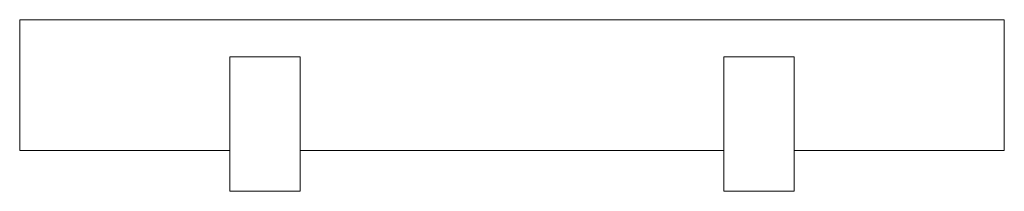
# Model space of a CAD drawing. Header units: millimetres. Extents: x -301 to 301, y -25 to 80.
import ezdxf

# ---------------------------------------------------------------- set-up
doc = ezdxf.new("R2010")
doc.units = ezdxf.units.MM

# ---------------------------------------------------------------- blocks, each defined once
blk = doc.blocks.new('RSen_56_ME_FB_SOg - mini - SH_jaga - standard-287422-back')
at = {"lineweight": 18}
for p, q in [((-301, 80), (301, 80)), ((-301, 80), (-301, 0)), ((301, 0), (301, 80)), ((-172.5, 0), (-301, 0)), ((129.5, 0), (-129.5, 0)), ((301, 0), (172.5, 0))]:
    blk.add_line(p, q, dxfattribs=at)
blk = doc.blocks.new('RSen_56_ME_FB_SOg - mini - wall brackets - SH_jaga - standard-287456-back')
at = {"lineweight": 18}
for p, q in [((-172.5, 57.25), (-172.5, -25)), ((-129.5, 57.25), (-172.5, 57.25)), ((-129.5, -25), (-129.5, 57.25)), ((129.5, 57.25), (129.5, -25)), ((172.5, 57.25), (129.5, 57.25)), ((172.5, -25), (172.5, 57.25)), ((-129.47, 0), (-129.5, 0)), ((172.53, 0), (172.5, 0)), ((-129.5, -10), (-129.47, -10)), ((172.5, -10), (172.53, -10)), ((-172.5, -25), (-129.5, -25)), ((129.5, -25), (172.5, -25))]:
    blk.add_line(p, q, dxfattribs=at)

msp = doc.modelspace()

# ---------------------------------------------------------------- block references
at = {"lineweight": 18}
for name in ['RSen_56_ME_FB_SOg - mini - SH_jaga - standard-287422-back', 'RSen_56_ME_FB_SOg - mini - wall brackets - SH_jaga - standard-287456-back']:
    msp.add_blockref(name, (0, 0), dxfattribs=at)

doc.saveas('drawing.dxf')
